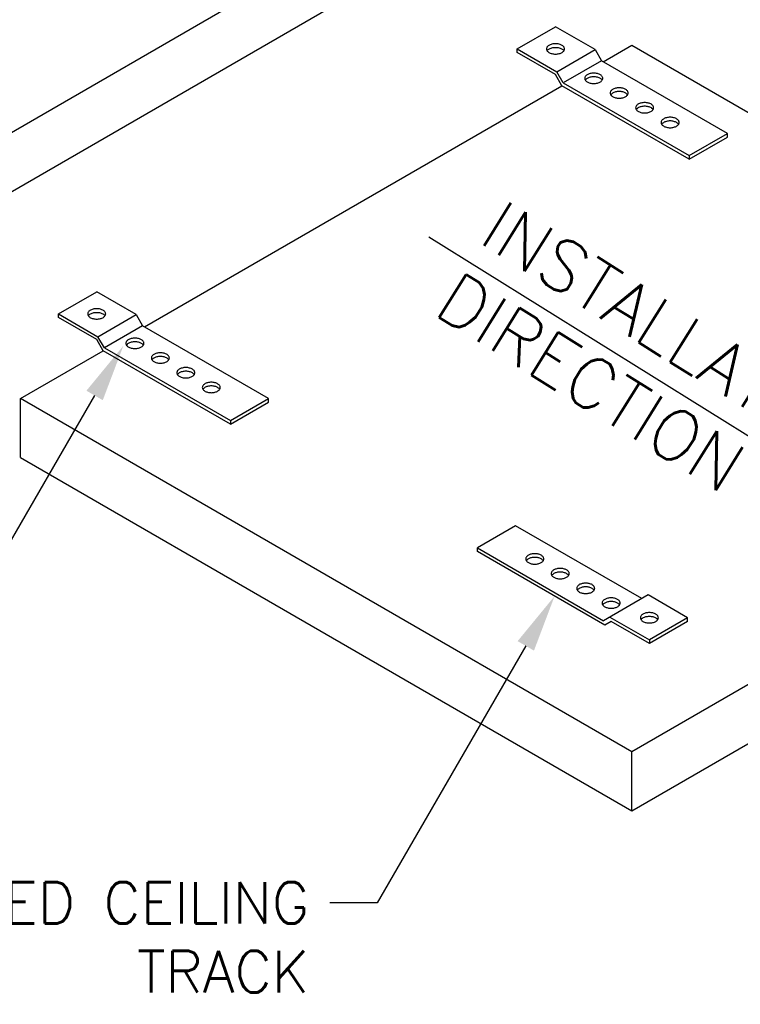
# Model space of a CAD drawing. Header units: inches. Extents: x 31 to 585, y 3457 to 3603.
# Tile 17 of 24: x 287 to 307, y 3545 to 3572. Entities that reach past the tile are written whole.
import ezdxf
from ezdxf import colors
from ezdxf.entities.mleader import LeaderData, LeaderLine
from ezdxf.math import Vec2, Vec3

# ---------------------------------------------------------------- set-up
doc = ezdxf.new("R2010")
doc.units = ezdxf.units.IN
doc.header["$MEASUREMENT"] = 0
for name, color, linetype in [('1-DIM', 4, 'Continuous'), ('1-MOUNT', 155, 'Continuous'), ('1-PANEL', 6, 'Continuous'), ('1-TEXT', 2, 'Continuous')]:
    doc.layers.add(name, color=color, linetype=linetype)
doc.styles.add('ROMANS', font='romans.shx')
doc.styles.add('TEXT', font='romans.shx')
doc.dimstyles.new('DIM 6-12', dxfattribs={"dimscale": 2, "dimtxt": 0.09375, "dimasz": 0.125, "dimexe": 0.09375, "dimexo": 0.09375, "dimgap": 0.03125, "dimtad": 1, "dimdec": 4, "dimzin": 3, "dimdsep": 46, "dimlunit": 5, "dimtxsty": 'TEXT', "dimblk": 'OBLIQUE', "dimcen": 0.09375, "dimdle": 0.09375, "dimclrd": 256, "dimclre": 4, "dimclrt": 2, "dimadec": 0, "dimazin": 0, "dimtfac": 1, "dimtdec": 4, "dimtmove": 0, "dimatfit": 3, "dimfxl": 0, "dimfrac": 2, "dimtolj": 1, "dimtzin": 0, "dimlwd": -1, "dimlwe": -1, "dimarcsym": 0})

# ---------------------------------------------------------------- blocks, each defined once
blk = doc.blocks.new('_Oblique')
at = {"color": 0, "linetype": 'ByBlock', "lineweight": -2}
blk.add_line((-0.5, -0.5), (0.5, 0.5), dxfattribs=at)

msp = doc.modelspace()

# ---------------------------------------------------------------- linework, layer by layer
at = {"layer": '1-MOUNT'}
for p, q in [((300.44206, 3571.65509), (301.50201, 3572.26735)), ((302.59833, 3571.63408), (301.50201, 3572.26735)), ((300.44206, 3571.65509), (301.53838, 3571.0215)), ((300.44206, 3571.55288), (300.44206, 3571.65509)), ((301.50201, 3570.94062), (300.44206, 3571.55288)), ((301.53838, 3571.0215), (302.59833, 3571.63408)), ((302.59833, 3571.63408), (302.77483, 3571.32779)), ((302.77483, 3571.32779), (301.71519, 3570.71552)), ((306.27099, 3569.3079), (302.77483, 3571.32779)), ((301.67851, 3570.63464), (301.50201, 3570.94062)), ((301.71519, 3570.71552), (301.53838, 3571.0215)), ((305.21105, 3568.59343), (301.67851, 3570.63464)), ((301.71519, 3570.71552), (305.21105, 3568.69532)), ((305.21105, 3568.69532), (306.27099, 3569.3079)), ((306.27099, 3569.2057), (306.27099, 3569.3079)), ((305.21105, 3568.59343), (306.27099, 3569.2057)), ((305.21105, 3568.69532), (305.21105, 3568.59343)), ((287.71414, 3564.30662), (288.77409, 3564.91888)), ((289.8704, 3564.28561), (288.77409, 3564.91888)), ((287.71414, 3564.30662), (288.81046, 3563.67303)), ((287.71414, 3564.20441), (287.71414, 3564.30662)), ((288.77409, 3563.59215), (287.71414, 3564.20441)), ((288.81046, 3563.67303), (289.8704, 3564.28561)), ((289.8704, 3564.28561), (290.04691, 3563.97932)), ((290.04691, 3563.97932), (288.98727, 3563.36705)), ((293.54307, 3561.95943), (290.04691, 3563.97932)), ((288.95059, 3563.28617), (288.77409, 3563.59215)), ((288.98727, 3563.36705), (288.81046, 3563.67303)), ((292.48312, 3561.24496), (288.95059, 3563.28617)), ((288.98727, 3563.36705), (292.48312, 3561.34685)), ((292.48312, 3561.34685), (293.54307, 3561.95943)), ((293.54307, 3561.85723), (293.54307, 3561.95943)), ((292.48312, 3561.24496), (293.54307, 3561.85723)), ((292.48312, 3561.34685), (292.48312, 3561.24496)), ((300.39557, 3558.43012), (299.3358, 3557.81789)), ((303.89174, 3556.41006), (300.39557, 3558.43012)), ((299.3358, 3557.7159), (299.3358, 3557.81789)), ((299.3358, 3557.81789), (302.83196, 3555.79783)), ((302.86847, 3555.67465), (299.3358, 3557.7159)), ((304.06903, 3556.51197), (302.83196, 3555.79783)), ((305.16469, 3555.87864), (304.06903, 3556.51197)), ((303.00864, 3555.89982), (304.10492, 3555.26641)), ((303.04515, 3555.77665), (302.86847, 3555.67465)), ((304.10492, 3555.16441), (303.04515, 3555.77665)), ((305.16469, 3555.87864), (304.10492, 3555.26641)), ((305.16469, 3555.77665), (304.10492, 3555.16441)), ((305.16469, 3555.77665), (305.16469, 3555.87864)), ((304.10492, 3555.26641), (304.10492, 3555.16441))]:
    msp.add_line(p, q, dxfattribs=at)
for points in [[(301.72993, 3571.59646), (301.73933, 3571.61057), (301.74623, 3571.62499), (301.75031, 3571.64004), (301.75156, 3571.65509), (301.75031, 3571.67013), (301.74623, 3571.68518), (301.73933, 3571.6996), (301.72993, 3571.71371), (301.71833, 3571.72719), (301.70391, 3571.74004), (301.68761, 3571.75164), (301.66911, 3571.7623), (301.64873, 3571.77171), (301.62679, 3571.78017), (301.60359, 3571.78707), (301.57913, 3571.7924), (301.55374, 3571.79616), (301.52803, 3571.79867), (301.50201, 3571.7993), (301.47568, 3571.79867), (301.44997, 3571.79616), (301.42458, 3571.7924), (301.40012, 3571.78707), (301.37693, 3571.78017), (301.35498, 3571.77171), (301.3346, 3571.7623), (301.31611, 3571.75164), (301.2998, 3571.74004), (301.28538, 3571.72719), (301.27378, 3571.71371), (301.26438, 3571.6996), (301.25748, 3571.68518), (301.25341, 3571.67013), (301.25215, 3571.65509), (301.25341, 3571.64004), (301.25748, 3571.62499), (301.26438, 3571.61057), (301.27378, 3571.59646), (301.28538, 3571.58298), (301.2998, 3571.57013), (301.31611, 3571.55853), (301.3346, 3571.54787), (301.35498, 3571.53815), (301.37693, 3571.53), (301.40012, 3571.5231), (301.42458, 3571.51777), (301.44997, 3571.51401), (301.47568, 3571.5115), (301.50201, 3571.51087), (301.52803, 3571.5115), (301.55374, 3571.51401), (301.57913, 3571.51777), (301.60359, 3571.5231), (301.62679, 3571.53), (301.64873, 3571.53815), (301.66911, 3571.54787), (301.68761, 3571.55853), (301.70391, 3571.57013), (301.71833, 3571.58298)], [(302.48453, 3570.97573), (302.46007, 3570.9704), (302.43687, 3570.9635), (302.41493, 3570.95535), (302.39455, 3570.94595), (302.37605, 3570.93529), (302.35944, 3570.92337), (302.34533, 3570.91083), (302.33342, 3570.89735), (302.32401, 3570.88325), (302.31743, 3570.86851), (302.31335, 3570.85378), (302.31179, 3570.83873), (302.31335, 3570.82368), (302.31743, 3570.80863), (302.32401, 3570.7939), (302.33342, 3570.77979), (302.34533, 3570.76631), (302.35944, 3570.75377), (302.37605, 3570.74217), (302.39455, 3570.73151), (302.41493, 3570.72179), (302.43687, 3570.71364), (302.46007, 3570.70674), (302.48453, 3570.70141), (302.50961, 3570.69734), (302.53563, 3570.69514), (302.56165, 3570.6942), (302.58767, 3570.69514), (302.61369, 3570.69734), (302.63877, 3570.70141), (302.66322, 3570.70674), (302.68642, 3570.71364), (302.70837, 3570.72179), (302.72874, 3570.73151), (302.74724, 3570.74217), (302.76385, 3570.75377), (302.77796, 3570.76631), (302.78988, 3570.77979), (302.79928, 3570.7939), (302.80586, 3570.80863), (302.81025, 3570.82368), (302.81151, 3570.83873), (302.81025, 3570.85378), (302.80586, 3570.86851), (302.79928, 3570.88325), (302.78988, 3570.89735), (302.77796, 3570.91083), (302.76385, 3570.92337), (302.74724, 3570.93529), (302.72874, 3570.94595), (302.70837, 3570.95535), (302.68642, 3570.9635), (302.66322, 3570.9704), (302.63877, 3570.97573), (302.61369, 3570.9798), (302.58767, 3570.98231), (302.56165, 3570.98294), (302.53563, 3570.98231), (302.50961, 3570.9798)], [(303.43537, 3570.32302), (303.45387, 3570.33368), (303.47017, 3570.34559), (303.48459, 3570.35813), (303.49651, 3570.37161), (303.50591, 3570.38572), (303.5125, 3570.40045), (303.51657, 3570.41519), (303.51814, 3570.43055), (303.51657, 3570.4456), (303.5125, 3570.46033), (303.50591, 3570.47507), (303.49651, 3570.48917), (303.48459, 3570.50265), (303.47017, 3570.51519), (303.45387, 3570.52711), (303.43537, 3570.53777), (303.415, 3570.54717), (303.39305, 3570.55532), (303.36985, 3570.56222), (303.3454, 3570.56755), (303.32001, 3570.57162), (303.2943, 3570.57382), (303.26828, 3570.57476), (303.24226, 3570.57382), (303.21624, 3570.57162), (303.19116, 3570.56755), (303.1667, 3570.56222), (303.14319, 3570.55532), (303.12125, 3570.54717), (303.10118, 3570.53777), (303.08269, 3570.52711), (303.06607, 3570.51519), (303.05196, 3570.50265), (303.04005, 3570.48917), (303.03064, 3570.47507), (303.02375, 3570.46033), (303.01967, 3570.4456), (303.01842, 3570.43055), (303.01967, 3570.41519), (303.02375, 3570.40045), (303.03064, 3570.38572), (303.04005, 3570.37161), (303.05196, 3570.35813), (303.06607, 3570.34559), (303.08269, 3570.33368), (303.10118, 3570.32302), (303.12125, 3570.31361), (303.14319, 3570.30546), (303.1667, 3570.29857), (303.19116, 3570.29324), (303.21624, 3570.28916), (303.24226, 3570.28697), (303.26828, 3570.28603), (303.2943, 3570.28697), (303.32001, 3570.28916), (303.3454, 3570.29324), (303.36985, 3570.29857), (303.39305, 3570.30546), (303.415, 3570.31361)], [(304.00093, 3569.87847), (304.02664, 3569.88098), (304.05203, 3569.88506), (304.07648, 3569.89039), (304.09968, 3569.89728), (304.12163, 3569.90543), (304.14201, 3569.91484), (304.1605, 3569.9255), (304.17681, 3569.93741), (304.19123, 3569.94995), (304.20283, 3569.96343), (304.21223, 3569.97754), (304.21913, 3569.99227), (304.2232, 3570.00701), (304.22446, 3570.02206), (304.2232, 3570.03711), (304.21913, 3570.05215), (304.21223, 3570.06689), (304.20283, 3570.081), (304.19123, 3570.09448), (304.17681, 3570.10702), (304.1605, 3570.11862), (304.14201, 3570.12927), (304.12163, 3570.13899), (304.09968, 3570.14714), (304.07648, 3570.15404), (304.05203, 3570.15937), (304.02664, 3570.16345), (304.00093, 3570.16564), (303.9746, 3570.16658), (303.94858, 3570.16564), (303.92287, 3570.16345), (303.89748, 3570.15937), (303.87302, 3570.15404), (303.84982, 3570.14714), (303.82788, 3570.13899), (303.8075, 3570.12927), (303.789, 3570.11862), (303.7727, 3570.10702), (303.75828, 3570.09448), (303.74668, 3570.081), (303.73728, 3570.06689), (303.73038, 3570.05215), (303.7263, 3570.03711), (303.72505, 3570.02206), (303.7263, 3570.00701), (303.73038, 3569.99227), (303.73728, 3569.97754), (303.74668, 3569.96343), (303.75828, 3569.94995), (303.7727, 3569.93741), (303.789, 3569.9255), (303.8075, 3569.91484), (303.82788, 3569.90543), (303.84982, 3569.89728), (303.87302, 3569.89039), (303.89748, 3569.88506), (303.92287, 3569.88098), (303.94858, 3569.87847), (303.9746, 3569.87785)], [(304.82826, 3569.49726), (304.84832, 3569.50666), (304.86682, 3569.51732), (304.88344, 3569.52923), (304.89754, 3569.54177), (304.90946, 3569.55525), (304.91886, 3569.56936), (304.92576, 3569.58378), (304.92984, 3569.59883), (304.93109, 3569.61388), (304.92984, 3569.62893), (304.92576, 3569.64397), (304.91886, 3569.6584), (304.90946, 3569.6725), (304.89754, 3569.68598), (304.88344, 3569.69884), (304.86682, 3569.71044), (304.84832, 3569.7211), (304.82826, 3569.73081), (304.80632, 3569.73897), (304.7828, 3569.74586), (304.75835, 3569.75119), (304.73327, 3569.75527), (304.70725, 3569.75746), (304.68123, 3569.7584), (304.65521, 3569.75746), (304.6295, 3569.75527), (304.60411, 3569.75119), (304.57965, 3569.74586), (304.55646, 3569.73897), (304.53451, 3569.73081), (304.51413, 3569.7211), (304.49564, 3569.71044), (304.47933, 3569.69884), (304.46491, 3569.68598), (304.453, 3569.6725), (304.44359, 3569.6584), (304.43701, 3569.64397), (304.43294, 3569.62893), (304.43137, 3569.61388), (304.43294, 3569.59883), (304.43701, 3569.58378), (304.44359, 3569.56936), (304.453, 3569.55525), (304.46491, 3569.54177), (304.47933, 3569.52923), (304.49564, 3569.51732), (304.51413, 3569.50666), (304.53451, 3569.49726), (304.55646, 3569.4891), (304.57965, 3569.48221), (304.60411, 3569.47656), (304.6295, 3569.4728), (304.65521, 3569.47029), (304.68123, 3569.46967), (304.70725, 3569.47029), (304.73327, 3569.4728), (304.75835, 3569.47656), (304.7828, 3569.48221), (304.80632, 3569.4891)], [(289.00201, 3564.24799), (289.01141, 3564.2621), (289.01831, 3564.27652), (289.02238, 3564.29157), (289.02364, 3564.30662), (289.02238, 3564.32166), (289.01831, 3564.33671), (289.01141, 3564.35113), (289.00201, 3564.36524), (288.99041, 3564.37872), (288.97599, 3564.39157), (288.95968, 3564.40317), (288.94119, 3564.41383), (288.92081, 3564.42324), (288.89886, 3564.4317), (288.87566, 3564.4386), (288.85121, 3564.44393), (288.82582, 3564.44769), (288.80011, 3564.4502), (288.77409, 3564.45083), (288.74776, 3564.4502), (288.72205, 3564.44769), (288.69666, 3564.44393), (288.6722, 3564.4386), (288.649, 3564.4317), (288.62706, 3564.42324), (288.60668, 3564.41383), (288.58818, 3564.40317), (288.57188, 3564.39157), (288.55746, 3564.37872), (288.54586, 3564.36524), (288.53646, 3564.35113), (288.52956, 3564.33671), (288.52548, 3564.32166), (288.52423, 3564.30662), (288.52548, 3564.29157), (288.52956, 3564.27652), (288.53646, 3564.2621), (288.54586, 3564.24799), (288.55746, 3564.23451), (288.57188, 3564.22166), (288.58818, 3564.21006), (288.60668, 3564.1994), (288.62706, 3564.18968), (288.649, 3564.18153), (288.6722, 3564.17463), (288.69666, 3564.1693), (288.72205, 3564.16554), (288.74776, 3564.16303), (288.77409, 3564.16241), (288.80011, 3564.16303), (288.82582, 3564.16554), (288.85121, 3564.1693), (288.87566, 3564.17463), (288.89886, 3564.18153), (288.92081, 3564.18968), (288.94119, 3564.1994), (288.95968, 3564.21006), (288.97599, 3564.22166), (288.99041, 3564.23451)], [(289.7566, 3563.62726), (289.73215, 3563.62193), (289.70895, 3563.61503), (289.68701, 3563.60688), (289.66663, 3563.59748), (289.64813, 3563.58682), (289.63152, 3563.5749), (289.61741, 3563.56236), (289.6055, 3563.54888), (289.59609, 3563.53478), (289.58951, 3563.52004), (289.58543, 3563.50531), (289.58386, 3563.49026), (289.58543, 3563.47521), (289.58951, 3563.46016), (289.59609, 3563.44543), (289.6055, 3563.43132), (289.61741, 3563.41784), (289.63152, 3563.4053), (289.64813, 3563.3937), (289.66663, 3563.38304), (289.68701, 3563.37332), (289.70895, 3563.36517), (289.73215, 3563.35827), (289.7566, 3563.35295), (289.78168, 3563.34887), (289.8077, 3563.34668), (289.83372, 3563.34573), (289.85975, 3563.34668), (289.88577, 3563.34887), (289.91085, 3563.35295), (289.9353, 3563.35827), (289.9585, 3563.36517), (289.98044, 3563.37332), (290.00082, 3563.38304), (290.01932, 3563.3937), (290.03593, 3563.4053), (290.05004, 3563.41784), (290.06195, 3563.43132), (290.07136, 3563.44543), (290.07794, 3563.46016), (290.08233, 3563.47521), (290.08359, 3563.49026), (290.08233, 3563.50531), (290.07794, 3563.52004), (290.07136, 3563.53478), (290.06195, 3563.54888), (290.05004, 3563.56236), (290.03593, 3563.5749), (290.01932, 3563.58682), (290.00082, 3563.59748), (289.98044, 3563.60688), (289.9585, 3563.61503), (289.9353, 3563.62193), (289.91085, 3563.62726), (289.88577, 3563.63133), (289.85975, 3563.63384), (289.83372, 3563.63447), (289.8077, 3563.63384), (289.78168, 3563.63133)], [(290.70745, 3562.97455), (290.72595, 3562.98521), (290.74225, 3562.99712), (290.75667, 3563.00966), (290.76859, 3563.02314), (290.77799, 3563.03725), (290.78457, 3563.05198), (290.78865, 3563.06672), (290.79022, 3563.08208), (290.78865, 3563.09713), (290.78457, 3563.11186), (290.77799, 3563.1266), (290.76859, 3563.1407), (290.75667, 3563.15419), (290.74225, 3563.16673), (290.72595, 3563.17864), (290.70745, 3563.1893), (290.68707, 3563.1987), (290.66513, 3563.20685), (290.64193, 3563.21375), (290.61748, 3563.21908), (290.59208, 3563.22316), (290.56638, 3563.22535), (290.54036, 3563.22629), (290.51434, 3563.22535), (290.48832, 3563.22316), (290.46324, 3563.21908), (290.43878, 3563.21375), (290.41527, 3563.20685), (290.39332, 3563.1987), (290.37326, 3563.1893), (290.35476, 3563.17864), (290.33815, 3563.16673), (290.32404, 3563.15419), (290.31213, 3563.1407), (290.30272, 3563.1266), (290.29583, 3563.11186), (290.29175, 3563.09713), (290.2905, 3563.08208), (290.29175, 3563.06672), (290.29583, 3563.05198), (290.30272, 3563.03725), (290.31213, 3563.02314), (290.32404, 3563.00966), (290.33815, 3562.99712), (290.35476, 3562.98521), (290.37326, 3562.97455), (290.39332, 3562.96514), (290.41527, 3562.95699), (290.43878, 3562.9501), (290.46324, 3562.94477), (290.48832, 3562.94069), (290.51434, 3562.9385), (290.54036, 3562.93756), (290.56638, 3562.9385), (290.59208, 3562.94069), (290.61748, 3562.94477), (290.64193, 3562.9501), (290.66513, 3562.95699), (290.68707, 3562.96514)], [(291.27301, 3562.53), (291.29872, 3562.53251), (291.32411, 3562.53659), (291.34856, 3562.54192), (291.37176, 3562.54881), (291.39371, 3562.55697), (291.41408, 3562.56637), (291.43258, 3562.57703), (291.44888, 3562.58894), (291.4633, 3562.60148), (291.4749, 3562.61496), (291.48431, 3562.62907), (291.49121, 3562.64381), (291.49528, 3562.65854), (291.49654, 3562.67359), (291.49528, 3562.68864), (291.49121, 3562.70368), (291.48431, 3562.71842), (291.4749, 3562.73253), (291.4633, 3562.74601), (291.44888, 3562.75855), (291.43258, 3562.77015), (291.41408, 3562.78081), (291.39371, 3562.79052), (291.37176, 3562.79867), (291.34856, 3562.80557), (291.32411, 3562.8109), (291.29872, 3562.81498), (291.27301, 3562.81717), (291.24667, 3562.81811), (291.22065, 3562.81717), (291.19495, 3562.81498), (291.16955, 3562.8109), (291.1451, 3562.80557), (291.1219, 3562.79867), (291.09996, 3562.79052), (291.07958, 3562.78081), (291.06108, 3562.77015), (291.04478, 3562.75855), (291.03036, 3562.74601), (291.01876, 3562.73253), (291.00935, 3562.71842), (291.00246, 3562.70368), (290.99838, 3562.68864), (290.99713, 3562.67359), (290.99838, 3562.65854), (291.00246, 3562.64381), (291.00935, 3562.62907), (291.01876, 3562.61496), (291.03036, 3562.60148), (291.04478, 3562.58894), (291.06108, 3562.57703), (291.07958, 3562.56637), (291.09996, 3562.55697), (291.1219, 3562.54881), (291.1451, 3562.54192), (291.16955, 3562.53659), (291.19495, 3562.53251), (291.22065, 3562.53), (291.24667, 3562.52938)], [(292.10034, 3562.14879), (292.1204, 3562.15819), (292.1389, 3562.16885), (292.15551, 3562.18076), (292.16962, 3562.1933), (292.18154, 3562.20678), (292.19094, 3562.22089), (292.19784, 3562.23531), (292.20191, 3562.25036), (292.20317, 3562.26541), (292.20191, 3562.28046), (292.19784, 3562.29551), (292.19094, 3562.30993), (292.18154, 3562.32403), (292.16962, 3562.33751), (292.15551, 3562.35037), (292.1389, 3562.36197), (292.1204, 3562.37263), (292.10034, 3562.38235), (292.07839, 3562.3905), (292.05488, 3562.39739), (292.03043, 3562.40272), (292.00535, 3562.4068), (291.97933, 3562.40899), (291.95331, 3562.40993), (291.92729, 3562.40899), (291.90158, 3562.4068), (291.87619, 3562.40272), (291.85173, 3562.39739), (291.82853, 3562.3905), (291.80659, 3562.38235), (291.78621, 3562.37263), (291.76771, 3562.36197), (291.75141, 3562.35037), (291.73699, 3562.33751), (291.72508, 3562.32403), (291.71567, 3562.30993), (291.70909, 3562.29551), (291.70501, 3562.28046), (291.70345, 3562.26541), (291.70501, 3562.25036), (291.70909, 3562.23531), (291.71567, 3562.22089), (291.72508, 3562.20678), (291.73699, 3562.1933), (291.75141, 3562.18076), (291.76771, 3562.16885), (291.78621, 3562.15819), (291.80659, 3562.14879), (291.82853, 3562.14064), (291.85173, 3562.13374), (291.87619, 3562.1281), (291.90158, 3562.12433), (291.92729, 3562.12183), (291.95331, 3562.1212), (291.97933, 3562.12183), (292.00535, 3562.12433), (292.03043, 3562.1281), (292.05488, 3562.13374), (292.07839, 3562.14064)], [(301.0432, 3557.38428), (301.06437, 3557.39153), (301.08388, 3557.40016), (301.10199, 3557.40964), (301.11871, 3557.42023), (301.13321, 3557.43138), (301.14575, 3557.44364), (301.15634, 3557.45646), (301.16442, 3557.46983), (301.17055, 3557.48349), (301.17417, 3557.49742), (301.17528, 3557.51163), (301.17417, 3557.52584), (301.17055, 3557.53978), (301.16442, 3557.55343), (301.15634, 3557.56681), (301.14575, 3557.57963), (301.13321, 3557.59189), (301.11871, 3557.60331), (301.10199, 3557.61362), (301.08388, 3557.6231), (301.06437, 3557.63174), (301.0432, 3557.63898), (301.02118, 3557.64511), (300.99805, 3557.64985), (300.97409, 3557.6532), (300.94984, 3557.65542), (300.9256, 3557.65598), (300.90108, 3557.65542), (300.87683, 3557.6532), (300.85287, 3557.64985), (300.83002, 3557.64511), (300.80772, 3557.63898), (300.78682, 3557.63174), (300.76704, 3557.6231), (300.74892, 3557.61362), (300.73248, 3557.60331), (300.71771, 3557.59189), (300.70517, 3557.57963), (300.69458, 3557.56681), (300.6865, 3557.55343), (300.68037, 3557.53978), (300.67703, 3557.52584), (300.67563, 3557.51163), (300.67703, 3557.49742), (300.68037, 3557.48349), (300.6865, 3557.46983), (300.69458, 3557.45646), (300.70517, 3557.44364), (300.71771, 3557.43138), (300.73248, 3557.42023), (300.74892, 3557.40964), (300.76704, 3557.40016), (300.78682, 3557.39153), (300.80772, 3557.38428), (300.83002, 3557.37843), (300.85287, 3557.37341), (300.87683, 3557.37007), (300.90108, 3557.36812), (300.9256, 3557.36728), (300.94984, 3557.36812), (300.97409, 3557.37007), (300.99805, 3557.37341), (301.02118, 3557.37843)], [(301.53644, 3557.23687), (301.51414, 3557.23073), (301.49324, 3557.22349), (301.47346, 3557.21513), (301.45535, 3557.20538), (301.4389, 3557.19507), (301.42441, 3557.18364), (301.41159, 3557.17138), (301.40128, 3557.15856), (301.39292, 3557.14546), (301.38707, 3557.13153), (301.38345, 3557.1176), (301.38233, 3557.10338), (301.38345, 3557.08917), (301.38707, 3557.07524), (301.39292, 3557.06158), (301.40128, 3557.04821), (301.41159, 3557.03539), (301.42441, 3557.02313), (301.4389, 3557.01198), (301.45535, 3557.00139), (301.47346, 3556.99192), (301.49324, 3556.98356), (301.51414, 3556.97603), (301.53644, 3556.97018), (301.55957, 3556.96544), (301.58325, 3556.96182), (301.6075, 3556.95987), (301.63202, 3556.95903), (301.65654, 3556.95987), (301.68079, 3556.96182), (301.70447, 3556.96544), (301.7276, 3556.97018), (301.7499, 3556.97603), (301.7708, 3556.98356), (301.79058, 3556.99192), (301.8087, 3557.00139), (301.82514, 3557.01198), (301.83963, 3557.02313), (301.85245, 3557.03539), (301.86276, 3557.04821), (301.87112, 3557.06158), (301.87697, 3557.07524), (301.88059, 3557.08917), (301.88171, 3557.10338), (301.88059, 3557.1176), (301.87697, 3557.13153), (301.87112, 3557.14546), (301.86276, 3557.15856), (301.85245, 3557.17138), (301.83963, 3557.18364), (301.82514, 3557.19507), (301.8087, 3557.20538), (301.79058, 3557.21513), (301.7708, 3557.22349), (301.7499, 3557.23073), (301.7276, 3557.23687), (301.70447, 3557.2416), (301.68079, 3557.24495), (301.65654, 3557.24718), (301.63202, 3557.24773), (301.6075, 3557.24718), (301.58325, 3557.24495), (301.55957, 3557.2416)], [(302.16205, 3556.79741), (302.14533, 3556.78682), (302.13084, 3556.77539), (302.1183, 3556.76313), (302.10771, 3556.75031), (302.09963, 3556.73721), (302.09349, 3556.72328), (302.08987, 3556.70935), (302.08876, 3556.69514), (302.08987, 3556.6812), (302.09349, 3556.66699), (302.09963, 3556.65334), (302.10771, 3556.63996), (302.1183, 3556.62714), (302.13084, 3556.61516), (302.14533, 3556.60373), (302.16205, 3556.59314), (302.18016, 3556.58367), (302.19967, 3556.57531), (302.22085, 3556.56806), (302.24286, 3556.56193), (302.26599, 3556.55719), (302.28996, 3556.55357), (302.3142, 3556.55162), (302.33844, 3556.55079), (302.36297, 3556.55162), (302.38721, 3556.55357), (302.41118, 3556.55719), (302.43403, 3556.56193), (302.45632, 3556.56806), (302.47722, 3556.57531), (302.49701, 3556.58367), (302.51512, 3556.59314), (302.53156, 3556.60373), (302.54633, 3556.61516), (302.55887, 3556.62714), (302.56946, 3556.63996), (302.57754, 3556.65334), (302.58367, 3556.66699), (302.58729, 3556.6812), (302.58841, 3556.69514), (302.58729, 3556.70935), (302.58367, 3556.72328), (302.57754, 3556.73721), (302.56946, 3556.75031), (302.55887, 3556.76313), (302.54633, 3556.77539), (302.53156, 3556.78682), (302.51512, 3556.79741), (302.49701, 3556.80688), (302.47722, 3556.81524), (302.45632, 3556.82249), (302.43403, 3556.82862), (302.41118, 3556.83335), (302.38721, 3556.8367), (302.36297, 3556.83893), (302.33844, 3556.83949), (302.3142, 3556.83893), (302.28996, 3556.8367), (302.26599, 3556.83335), (302.24286, 3556.82862), (302.22085, 3556.82249), (302.19967, 3556.81524), (302.18016, 3556.80688)], [(302.92727, 3556.41424), (302.90637, 3556.40699), (302.88658, 3556.39863), (302.86847, 3556.38916), (302.85203, 3556.37857), (302.83754, 3556.36714), (302.82472, 3556.35516), (302.81441, 3556.34234), (302.80605, 3556.32897), (302.8002, 3556.31503), (302.79657, 3556.3011), (302.79518, 3556.28689), (302.79657, 3556.27295), (302.8002, 3556.25874), (302.80605, 3556.24509), (302.81441, 3556.23171), (302.82472, 3556.21889), (302.83754, 3556.20691), (302.85203, 3556.19548), (302.86847, 3556.18489), (302.88658, 3556.17542), (302.90637, 3556.16706), (302.92727, 3556.15981), (302.94956, 3556.15368), (302.97269, 3556.14895), (302.99638, 3556.14532), (303.02062, 3556.14337), (303.04515, 3556.14254), (303.06967, 3556.14337), (303.09391, 3556.14532), (303.1176, 3556.14895), (303.14073, 3556.15368), (303.16274, 3556.15981), (303.18392, 3556.16706), (303.20371, 3556.17542), (303.22182, 3556.18489), (303.23826, 3556.19548), (303.25275, 3556.20691), (303.26529, 3556.21889), (303.27588, 3556.23171), (303.28424, 3556.24509), (303.29009, 3556.25874), (303.29372, 3556.27295), (303.29483, 3556.28689), (303.29372, 3556.3011), (303.29009, 3556.31503), (303.28424, 3556.32897), (303.27588, 3556.34234), (303.26529, 3556.35516), (303.25275, 3556.36714), (303.23826, 3556.37857), (303.22182, 3556.38916), (303.20371, 3556.39863), (303.18392, 3556.40699), (303.16274, 3556.41424), (303.14073, 3556.42037), (303.1176, 3556.42511), (303.09391, 3556.42845), (303.06967, 3556.43068), (303.04515, 3556.43124), (303.02062, 3556.43068), (302.99638, 3556.42845), (302.97269, 3556.42511), (302.94956, 3556.42037)], [(303.96614, 3555.99874), (303.94636, 3555.99038), (303.92824, 3555.98091), (303.9118, 3555.97032), (303.89731, 3555.9589), (303.88449, 3555.94691), (303.87418, 3555.93409), (303.86582, 3555.92072), (303.85997, 3555.90678), (303.85635, 3555.89285), (303.85523, 3555.87864), (303.85635, 3555.86471), (303.85997, 3555.85049), (303.86582, 3555.83684), (303.87418, 3555.82346), (303.88449, 3555.81064), (303.89731, 3555.79866), (303.9118, 3555.78724), (303.92824, 3555.77665), (303.94636, 3555.76717), (303.96614, 3555.75881), (303.98704, 3555.75157), (304.00934, 3555.74544), (304.03247, 3555.7407), (304.05615, 3555.73708), (304.0804, 3555.73512), (304.10492, 3555.73457), (304.12944, 3555.73512), (304.15369, 3555.73708), (304.17737, 3555.7407), (304.2005, 3555.74544), (304.2228, 3555.75157), (304.2437, 3555.75881), (304.26348, 3555.76717), (304.28159, 3555.77665), (304.29804, 3555.78724), (304.31253, 3555.79866), (304.32534, 3555.81064), (304.33566, 3555.82346), (304.34402, 3555.83684), (304.34987, 3555.85049), (304.35349, 3555.86471), (304.35461, 3555.87864), (304.35349, 3555.89285), (304.34987, 3555.90678), (304.34402, 3555.92072), (304.33566, 3555.93409), (304.32534, 3555.94691), (304.31253, 3555.9589), (304.29804, 3555.97032), (304.28159, 3555.98091), (304.26348, 3555.99038), (304.2437, 3555.99874), (304.2228, 3556.00599), (304.2005, 3556.01212), (304.17737, 3556.01686), (304.15369, 3556.0202), (304.12944, 3556.02243), (304.10492, 3556.02299), (304.0804, 3556.02243), (304.05615, 3556.0202), (304.03247, 3556.01686), (304.00934, 3556.01212), (303.98704, 3556.00599)]]:
    msp.add_lwpolyline(points, close=True, dxfattribs=at)
for points in [[(301.26866, 3571.60414), (301.27378, 3571.61182), (301.28538, 3571.6253), (301.2998, 3571.63784), (301.31611, 3571.64944), (301.3346, 3571.66041), (301.35498, 3571.66982), (301.37693, 3571.67797), (301.40012, 3571.68487), (301.42458, 3571.6902), (301.44997, 3571.69427), (301.47568, 3571.69647), (301.50201, 3571.69741), (301.52803, 3571.69647), (301.55374, 3571.69427), (301.57913, 3571.6902), (301.60359, 3571.68487), (301.62679, 3571.67797), (301.64873, 3571.66982), (301.66911, 3571.66041), (301.68761, 3571.64944), (301.70391, 3571.63784), (301.71833, 3571.6253), (301.72993, 3571.61182), (301.73505, 3571.60414)], [(302.795, 3570.78747), (302.78988, 3570.79515), (302.77796, 3570.80863), (302.76385, 3570.82149), (302.74724, 3570.83308), (302.72874, 3570.84374), (302.70837, 3570.85346), (302.68642, 3570.86161), (302.66322, 3570.86851), (302.63877, 3570.87384), (302.61369, 3570.8776), (302.58767, 3570.88011), (302.56165, 3570.88074), (302.53563, 3570.88011), (302.50961, 3570.8776), (302.48453, 3570.87384), (302.46007, 3570.86851), (302.43687, 3570.86161), (302.41493, 3570.85346), (302.39455, 3570.84374), (302.37605, 3570.83308), (302.35944, 3570.82149), (302.34533, 3570.80863), (302.33342, 3570.79515), (302.3283, 3570.78747)], [(303.50163, 3570.37929), (303.49651, 3570.38697), (303.48459, 3570.40045), (303.47017, 3570.41331), (303.45387, 3570.42491), (303.43537, 3570.43557), (303.415, 3570.44497), (303.39305, 3570.45343), (303.36985, 3570.46033), (303.3454, 3570.46566), (303.32001, 3570.46942), (303.2943, 3570.47193), (303.26828, 3570.47256), (303.24226, 3570.47193), (303.21624, 3570.46942), (303.19116, 3570.46566), (303.1667, 3570.46033), (303.14319, 3570.45343), (303.12125, 3570.44497), (303.10118, 3570.43557), (303.08269, 3570.42491), (303.06607, 3570.41331), (303.05196, 3570.40045), (303.04005, 3570.38697), (303.03493, 3570.37929)], [(304.20795, 3569.97111), (304.20283, 3569.97879), (304.19123, 3569.99227), (304.17681, 3570.00481), (304.1605, 3570.01673), (304.14201, 3570.02739), (304.12163, 3570.03679), (304.09968, 3570.04526), (304.07648, 3570.05184), (304.05203, 3570.05748), (304.02664, 3570.06124), (304.00093, 3570.06375), (303.9746, 3570.06438), (303.94858, 3570.06375), (303.92287, 3570.06124), (303.89748, 3570.05748), (303.87302, 3570.05184), (303.84982, 3570.04526), (303.82788, 3570.03679), (303.8075, 3570.02739), (303.789, 3570.01673), (303.7727, 3570.00481), (303.75828, 3569.99227), (303.74668, 3569.97879), (303.74156, 3569.97111)], [(304.91458, 3569.56293), (304.90946, 3569.57062), (304.89754, 3569.5841), (304.88344, 3569.59664), (304.86682, 3569.60855), (304.84832, 3569.61921), (304.82826, 3569.62861), (304.80632, 3569.63676), (304.7828, 3569.64366), (304.75835, 3569.6493), (304.73327, 3569.65307), (304.70725, 3569.65557), (304.68123, 3569.6562), (304.65521, 3569.65557), (304.6295, 3569.65307), (304.60411, 3569.6493), (304.57965, 3569.64366), (304.55646, 3569.63676), (304.53451, 3569.62861), (304.51413, 3569.61921), (304.49564, 3569.60855), (304.47933, 3569.59664), (304.46491, 3569.5841), (304.453, 3569.57062), (304.44788, 3569.56293)], [(288.54074, 3564.25567), (288.54586, 3564.26335), (288.55746, 3564.27683), (288.57188, 3564.28937), (288.58818, 3564.30097), (288.60668, 3564.31195), (288.62706, 3564.32135), (288.649, 3564.3295), (288.6722, 3564.3364), (288.69666, 3564.34173), (288.72205, 3564.3458), (288.74776, 3564.348), (288.77409, 3564.34894), (288.80011, 3564.348), (288.82582, 3564.3458), (288.85121, 3564.34173), (288.87566, 3564.3364), (288.89886, 3564.3295), (288.92081, 3564.32135), (288.94119, 3564.31195), (288.95968, 3564.30097), (288.97599, 3564.28937), (288.99041, 3564.27683), (289.00201, 3564.26335), (289.00713, 3564.25567)], [(290.06707, 3563.439), (290.06195, 3563.44668), (290.05004, 3563.46016), (290.03593, 3563.47302), (290.01932, 3563.48462), (290.00082, 3563.49527), (289.98044, 3563.50499), (289.9585, 3563.51314), (289.9353, 3563.52004), (289.91085, 3563.52537), (289.88577, 3563.52913), (289.85975, 3563.53164), (289.83372, 3563.53227), (289.8077, 3563.53164), (289.78168, 3563.52913), (289.7566, 3563.52537), (289.73215, 3563.52004), (289.70895, 3563.51314), (289.68701, 3563.50499), (289.66663, 3563.49527), (289.64813, 3563.48462), (289.63152, 3563.47302), (289.61741, 3563.46016), (289.6055, 3563.44668), (289.60038, 3563.439)], [(290.77371, 3563.03082), (290.76859, 3563.0385), (290.75667, 3563.05198), (290.74225, 3563.06484), (290.72595, 3563.07644), (290.70745, 3563.0871), (290.68707, 3563.0965), (290.66513, 3563.10497), (290.64193, 3563.11186), (290.61748, 3563.11719), (290.59208, 3563.12095), (290.56638, 3563.12346), (290.54036, 3563.12409), (290.51434, 3563.12346), (290.48832, 3563.12095), (290.46324, 3563.11719), (290.43878, 3563.11186), (290.41527, 3563.10497), (290.39332, 3563.0965), (290.37326, 3563.0871), (290.35476, 3563.07644), (290.33815, 3563.06484), (290.32404, 3563.05198), (290.31213, 3563.0385), (290.30701, 3563.03082)], [(291.48002, 3562.62264), (291.4749, 3562.63032), (291.4633, 3562.64381), (291.44888, 3562.65635), (291.43258, 3562.66826), (291.41408, 3562.67892), (291.39371, 3562.68832), (291.37176, 3562.69679), (291.34856, 3562.70337), (291.32411, 3562.70901), (291.29872, 3562.71278), (291.27301, 3562.71528), (291.24667, 3562.71591), (291.22065, 3562.71528), (291.19495, 3562.71278), (291.16955, 3562.70901), (291.1451, 3562.70337), (291.1219, 3562.69679), (291.09996, 3562.68832), (291.07958, 3562.67892), (291.06108, 3562.66826), (291.04478, 3562.65635), (291.03036, 3562.64381), (291.01876, 3562.63032), (291.01364, 3562.62264)], [(292.18666, 3562.21447), (292.18154, 3562.22215), (292.16962, 3562.23563), (292.15551, 3562.24817), (292.1389, 3562.26008), (292.1204, 3562.27074), (292.10034, 3562.28014), (292.07839, 3562.28829), (292.05488, 3562.29519), (292.03043, 3562.30083), (292.00535, 3562.3046), (291.97933, 3562.3071), (291.95331, 3562.30773), (291.92729, 3562.3071), (291.90158, 3562.3046), (291.87619, 3562.30083), (291.85173, 3562.29519), (291.82853, 3562.28829), (291.80659, 3562.28014), (291.78621, 3562.27074), (291.76771, 3562.26008), (291.75141, 3562.24817), (291.73699, 3562.23563), (291.72508, 3562.22215), (291.71996, 3562.21447)], [(301.15886, 3557.46064), (301.15634, 3557.46482), (301.14575, 3557.47763), (301.13321, 3557.4899), (301.11871, 3557.50104), (301.10199, 3557.51163), (301.08388, 3557.52111), (301.06437, 3557.52975), (301.0432, 3557.53699), (301.02118, 3557.54284), (300.99805, 3557.54758), (300.97409, 3557.5512), (300.94984, 3557.55315), (300.9256, 3557.55399), (300.90108, 3557.55315), (300.87683, 3557.5512), (300.85287, 3557.54758), (300.83002, 3557.54284), (300.80772, 3557.53699), (300.78682, 3557.52975), (300.76704, 3557.52111), (300.74892, 3557.51163), (300.73248, 3557.50104), (300.71771, 3557.4899), (300.70517, 3557.47763), (300.69458, 3557.46482), (300.69206, 3557.46064)], [(301.86537, 3557.05239), (301.86276, 3557.05657), (301.85245, 3557.06939), (301.83963, 3557.08165), (301.82514, 3557.09307), (301.8087, 3557.10338), (301.79058, 3557.11286), (301.7708, 3557.1215), (301.7499, 3557.12874), (301.7276, 3557.13459), (301.70447, 3557.13961), (301.68079, 3557.14295), (301.65654, 3557.14491), (301.63202, 3557.14574), (301.6075, 3557.14491), (301.58325, 3557.14295), (301.55957, 3557.13961), (301.53644, 3557.13459), (301.51414, 3557.12874), (301.49324, 3557.1215), (301.47346, 3557.11286), (301.45535, 3557.10338), (301.4389, 3557.09307), (301.42441, 3557.08165), (301.41159, 3557.06939), (301.40128, 3557.05657), (301.39867, 3557.05239)], [(302.57198, 3556.64414), (302.56946, 3556.64832), (302.55887, 3556.66114), (302.54633, 3556.6734), (302.53156, 3556.68482), (302.51512, 3556.69514), (302.49701, 3556.70461), (302.47722, 3556.71325), (302.45632, 3556.72049), (302.43403, 3556.72662), (302.41118, 3556.73136), (302.38721, 3556.73471), (302.36297, 3556.73666), (302.33844, 3556.73749), (302.3142, 3556.73666), (302.28996, 3556.73471), (302.26599, 3556.73136), (302.24286, 3556.72662), (302.22085, 3556.72049), (302.19967, 3556.71325), (302.18016, 3556.70461), (302.16205, 3556.69514), (302.14533, 3556.68482), (302.13084, 3556.6734), (302.1183, 3556.66114), (302.10771, 3556.64832), (302.10518, 3556.64414)], [(303.27849, 3556.23589), (303.27588, 3556.24007), (303.26529, 3556.25289), (303.25275, 3556.26515), (303.23826, 3556.27658), (303.22182, 3556.28689), (303.20371, 3556.29636), (303.18392, 3556.305), (303.16274, 3556.31225), (303.14073, 3556.31838), (303.1176, 3556.32311), (303.09391, 3556.32646), (303.06967, 3556.32869), (303.04515, 3556.32924), (303.02062, 3556.32869), (302.99638, 3556.32646), (302.97269, 3556.32311), (302.94956, 3556.31838), (302.92727, 3556.31225), (302.90637, 3556.305), (302.88658, 3556.29636), (302.86847, 3556.28689), (302.85203, 3556.27658), (302.83754, 3556.26515), (302.82472, 3556.25289), (302.81441, 3556.24007), (302.8118, 3556.23589)], [(303.87154, 3555.82769), (303.87418, 3555.83182), (303.88449, 3555.84464), (303.89731, 3555.8569), (303.9118, 3555.86833), (303.92824, 3555.87864), (303.94636, 3555.88839), (303.96614, 3555.89675), (303.98704, 3555.904), (304.00934, 3555.91013), (304.03247, 3555.91487), (304.05615, 3555.91821), (304.0804, 3555.92044), (304.10492, 3555.921), (304.12944, 3555.92044), (304.15369, 3555.91821), (304.17737, 3555.91487), (304.2005, 3555.91013), (304.2228, 3555.904), (304.2437, 3555.89675), (304.26348, 3555.88839), (304.28159, 3555.87864), (304.29804, 3555.86833), (304.31253, 3555.8569), (304.32534, 3555.84464), (304.33566, 3555.83182), (304.3383, 3555.82769)]]:
    msp.add_lwpolyline(points, dxfattribs=at)
at = {"layer": '1-PANEL'}
for p, q in [((281.48627, 3564.8552), (298.44404, 3574.65274)), ((295.09294, 3574.34862), (286.34522, 3569.29453)), ((302.826, 3571.29823), (303.62004, 3571.75704)), ((303.62004, 3571.75704), (320.57781, 3561.9595)), ((290.10328, 3563.94675), (301.67828, 3570.63505)), ((286.66408, 3561.9595), (288.95532, 3563.28343)), ((303.62004, 3552.16196), (286.66408, 3561.9595)), ((286.66408, 3560.32748), (286.66408, 3561.9595)), ((320.57781, 3561.9595), (303.62004, 3552.16196)), ((286.66408, 3560.32748), (303.62004, 3550.52994)), ((303.62004, 3550.52994), (320.57781, 3560.32748)), ((303.62004, 3550.52994), (303.62004, 3552.16196))]:
    msp.add_line(p, q, dxfattribs=at)

# ---------------------------------------------------------------- texts
at = {"layer": '1-TEXT', "insert": (300.05991, 3567.5132), "char_height": 1.40625, "attachment_point": 1, "rotation": 328.026596, "style": 'ROMANS'}
msp.add_mtext('INSTALLATION\\PDIRECTION', dxfattribs=at)

# ---------------------------------------------------------------- leaders
at = {"layer": '1-DIM'}
msp.add_leader([(310.98861, 3558.33692), (297.98644, 3566.43169)], dimstyle='DIM 6-12', override={"dimasz": 1}, dxfattribs=at)
at = {"layer": '1-TEXT'}
ml = msp.add_multileader_mtext('Standard', dxfattribs=at)
ml.set_content('DPC-3 PANEL CLIP FASTENED TO BLOCKING', color=256, style='TEXT')
ml.set_leader_properties(color=4, linetype='ByLayer', lineweight=-1)
ml.build(insert=Vec2(0, 0))
ml.multileader.update_dxf_attribs({"dogleg_length": 0.36, "arrow_head_size": 1.59375, "scale": 8.5})
ctx = ml.context
ctx.base_point, ctx.scale, ctx.char_height, ctx.arrow_head_size, ctx.landing_gap_size, ctx.plane_origin = Vec3(261.46083, 3554.99325), 8.5, 1.1475, 1.59375, 0.57375, Vec3(285.61297, 3552.10636)
ctx.text_align_type = 2
notes = []
notes.append((ctx, [(0, (1, 1, 0), (284.63198, 3554.99325), (-1, 0), 1.31401, [(0, [(289.51509, 3563.42362)], 0, [])])]))
ctx.mtext.insert, ctx.mtext.width, ctx.mtext.alignment, ctx.mtext.flow_direction = Vec3(282.74422, 3555.567), 24.880614, 3, 5
ml = msp.add_multileader_mtext('Standard', dxfattribs=at)
ml.set_content('DPC-3 PANEL CLIP FASTENED CEILING \\PTRACK', color=256, style='TEXT')
ml.set_leader_properties(color=4, linetype='ByLayer', lineweight=-1)
ml.build(insert=Vec2(0, 0))
ml.multileader.update_dxf_attribs({"dogleg_length": 0.36, "arrow_head_size": 1.59375, "scale": 8.5})
ctx = ml.context
ctx.base_point, ctx.scale, ctx.char_height, ctx.arrow_head_size, ctx.landing_gap_size, ctx.plane_origin = Vec3(277.26172, 3547.97757), 8.5, 1.1475, 1.59375, 0.57375, Vec3(297.53422, 3545.09068)
ctx.text_align_type = 2
notes.append((ctx, [(0, (1, 1, 0), (296.55323, 3547.97757), (-1, 0), 1.31401, [(0, [(301.47624, 3556.47911)], 0, [])])]))
ctx.mtext.insert, ctx.mtext.width, ctx.mtext.alignment, ctx.mtext.flow_direction = Vec3(294.66547, 3548.55132), 24.880614, 3, 5
for ctx, leaders in notes:
    for number, flags, end, landing, length, lines in leaders:
        leader = LeaderData()
        leader.index, (leader.has_last_leader_line, leader.has_dogleg_vector, leader.attachment_direction) = number, flags
        leader.last_leader_point, leader.dogleg_vector, leader.dogleg_length = Vec3(end), Vec3(landing), length
        for number, points, colour, breaks in lines:
            line = LeaderLine()
            line.index, line.vertices, line.color, line.breaks = number, Vec3.list(points), colors.encode_raw_color(colour), breaks
            leader.lines.append(line)
        ctx.leaders.append(leader)

doc.saveas('drawing.dxf')
